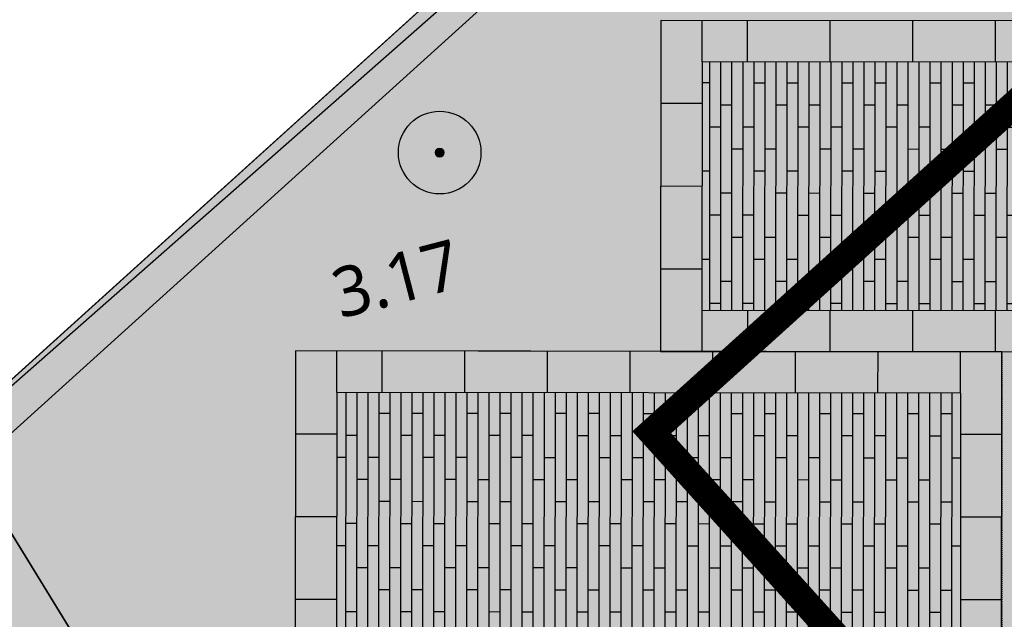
# Model space of a CAD drawing. Header units: millimetres. Extents: x 37875 to 299461, y 97699 to 271071.
# Tile 4 of 198: x 80651 to 87800, y 135063 to 139414. Entities that reach past the tile are written whole.
import ezdxf

# ---------------------------------------------------------------- set-up
doc = ezdxf.new("R2010")
doc.units = ezdxf.units.MM
doc.linetypes.add('HIDDEN2X', pattern=[10, 5, -5])
doc.linetypes.add('RI-OVERIG-SO', pattern=[17, 5, -2, 2, -2, 0, -2, 2, -2])
doc.layers.add('B-ME-OG-METING_BOOM-S', color=102, linetype='Continuous', lineweight=18)
for name, color, linetype in [('Boom - stam diameter', 96, 'Continuous'), ('Hoogte inmeting Binnen Perceel Elementen', 252, 'Continuous'), ('Terrein - Groen Gras', 10, 'Continuous'), ('Terrein - Parkeerplaatsen', 10, 'Continuous'), ('Terrein - parkeerplaatsen stippel', 10, 'HIDDEN2X'), ('Terrein - Struyk Verwo - Hydro Lineo XL 0 Tegels', 250, 'Continuous'), ('Terrein - Struyk Verwo - Hydro Lineo XL 50 Tegels', 251, 'Continuous')]:
    doc.layers.add(name, color=color, linetype=linetype)
for name, color, linetype, true_color in [('Boom - stamprojectie', 7, 'HIDDEN2X', 0x009900), ('Terrein - Groen Solid', 7, 'Continuous', 0x6c9a5b), ('Terrein - Struyk Verwo - Hydro Lineo XL  0 Solid Grijs', 7, 'Continuous', 0xb6b7b4)]:
    doc.layers.add(name, color=color, linetype=linetype, true_color=true_color)
doc.layers.add('Hulplijn 2', color=6, linetype='Continuous', plot=False)
doc.layers.add('N-ME-IE-TERREINAFSCHEIDING_KUNSTMATIG_HEKWERK_RASTER-G', color=30, linetype='IE-TERREINAFSCHEIDING_KUNSTMATIG-SO', lineweight=35, true_color=0xff7f00)
doc.layers.add('N-WE-RI-WATERBERGING_BUFFERBLOCK-G', color=150, linetype='RI-OVERIG-SO', lineweight=35, true_color=0x007fff)
doc.styles.add('20240327-SHE000-0150x1$0$Segoe UI', font='segoeui.ttf', dxfattribs={"height": 12})
doc.linetypes.add('IE-TERREINAFSCHEIDING_KUNSTMATIG-SO', pattern='A,4,[82,NLCS.SHX,S=0.75,R=90,X=0,Y=0],4,-2', length=10)

# ---------------------------------------------------------------- blocks, each defined once
blk = doc.blocks.new('detailpunt')
h = blk.add_hatch(color=256)
edge = h.paths.add_edge_path()
edge.add_arc((0, 0), 0.1623463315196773, 0, 360)
blk.add_circle((0, 0), 0.1623463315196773)
blk = doc.blocks.new('Parkeerplaats 4950x2400 (45° parkeren!)')
at = {"layer": 'Terrein - Struyk Verwo - Hydro Lineo XL  0 Solid Grijs'}
h = blk.add_hatch(color=256, dxfattribs=at)
h.dxf.hatch_style = 1
h.paths.add_polyline_path([(-1199.999999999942, -1.950557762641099e-14), (-1200.000000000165, 5129.999999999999), (1199.999999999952, 5130.000000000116), (1199.999999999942, -1.164153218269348e-10)])
at = {"layer": 'Terrein - Struyk Verwo - Hydro Lineo XL 50 Tegels'}
h = blk.add_hatch(dxfattribs=at)
h.set_pattern_fill('AVH-PLANKEN_02-SO', color=256, scale=40, pattern_type=2)
h.set_pattern_definition([(0, (-1.516582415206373e-10, 315.9999999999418), (0, 80), []), (90, (-1.516582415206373e-10, 315.9999999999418), (-160, 160), [80, -560]), (90, (319.9999999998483, 395.9999999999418), (-160, 160), [80, -560])])
h.paths.add_polyline_path([(-899.9999999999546, 299.9999999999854), (-900.0000000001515, 4830.000000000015), (899.9999999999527, 4830.000000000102), (899.9999999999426, 299.9999999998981)])
at = {"layer": 'Hulplijn 2'}
blk.add_lwpolyline([(1199.999999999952, 5130.000000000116), (1199.999999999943, -1.950557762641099e-14), (-1199.999999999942, -1.950557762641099e-14), (-1200.000000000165, 5129.999999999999)], close=True, dxfattribs=at)
at = {"layer": 'Terrein - Parkeerplaatsen'}
blk.add_lwpolyline([(-1199.999999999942, -1.950557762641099e-14), (-1200.000000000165, 5129.999999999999), (1199.999999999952, 5130.000000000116), (1199.999999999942, 0)], dxfattribs=at)
at = {"layer": 'Terrein - parkeerplaatsen stippel', "ltscale": 0.05}
blk.add_lwpolyline([(-1199.999999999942, 0), (1199.999999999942, -1.164153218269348e-10)], dxfattribs=at)
at = {"layer": 'Terrein - Struyk Verwo - Hydro Lineo XL 0 Tegels'}
for points in [[(-600.0000000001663, 5130.000000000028), (-600.0000000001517, 4830)], [(-1.663238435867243e-10, 5130.000000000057), (-1.516582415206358e-10, 4830.000000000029)], [(599.9999999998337, 5130.000000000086), (599.9999999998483, 4830.000000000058)], [(600.0000000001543, 5130.000000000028), (600.0000000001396, 4830)], [(-900.0000000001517, 4830), (-1200.000000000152, 4830)], [(-899.9999999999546, 299.9999999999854), (-900.0000000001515, 4830.000000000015), (899.9999999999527, 4830.000000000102), (899.9999999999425, 299.999999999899)], [(900.0000000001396, 4830), (1200.00000000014, 4830)], [(-900.0000000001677, 4499.999999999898), (-1200.000000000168, 4499.999999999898)], [(900.0000000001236, 4499.999999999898), (1200.000000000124, 4499.999999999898)], [(-900.0000000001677, 3899.999999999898), (-1200.000000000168, 3899.999999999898)], [(900.0000000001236, 3899.999999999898), (1200.000000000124, 3899.999999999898)], [(-900.0000000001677, 3299.999999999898), (-1200.000000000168, 3299.999999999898)], [(900.0000000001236, 3299.999999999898), (1200.000000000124, 3299.999999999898)], [(-900.0000000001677, 2699.999999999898), (-1200.000000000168, 2699.999999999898)], [(900.0000000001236, 2699.999999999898), (1200.000000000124, 2699.999999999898)], [(-900.0000000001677, 2099.999999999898), (-1200.000000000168, 2099.999999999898)], [(-900.0000000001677, 2099.999999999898), (-1200.000000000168, 2099.999999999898)], [(900.0000000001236, 2099.999999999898), (1200.000000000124, 2099.999999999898)], [(900.0000000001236, 2099.999999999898), (1200.000000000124, 2099.999999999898)], [(-900.0000000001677, 1499.999999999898), (-1200.000000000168, 1499.999999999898)], [(900.0000000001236, 1499.999999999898), (1200.000000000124, 1499.999999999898)], [(-900.0000000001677, 899.9999999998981), (-1200.000000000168, 899.9999999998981)], [(900.0000000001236, 899.9999999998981), (1200.000000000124, 899.9999999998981)], [(-900.0000000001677, 299.9999999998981), (-1200.000000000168, 299.9999999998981)], [(-899.9999999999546, 299.9999999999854), (899.9999999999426, 299.9999999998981)], [(-600.0000000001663, -2.728484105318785e-11), (-600.0000000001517, 300.0000000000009)], [(-1.663238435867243e-10, -5.638867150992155e-11), (-1.516582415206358e-10, 299.9999999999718)], [(599.9999999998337, -8.549250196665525e-11), (599.9999999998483, 299.9999999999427)], [(600.0000000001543, -2.728484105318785e-11), (600.0000000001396, 300.0000000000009)], [(900.0000000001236, 299.9999999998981), (1200.000000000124, 299.9999999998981)]]:
    blk.add_lwpolyline(points, dxfattribs=at)
blk = doc.blocks.new('Inmeting Inriching Binnen perceel')
at = {"style": '20240327-SHE000-0150x1$0$Segoe UI'}
blk.add_text('3.17', height=0.36, dxfattribs=at).set_placement((-88.85023866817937, -47.77566198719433, 3.168977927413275))

msp = doc.modelspace()

# ---------------------------------------------------------------- hatches: boundary and pattern name
at = {"layer": 'Boom - stam diameter'}
h = msp.add_hatch(color=256, dxfattribs=at)
h.dxf.hatch_style = 1
edge = h.paths.add_edge_path()
edge.add_arc((83700.44322868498, 138449.8595389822), 299.9999999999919, 0, 360)
at = {"layer": 'Terrein - Groen Gras'}
h = msp.add_hatch(dxfattribs=at)
h.set_pattern_fill('GRASS', color=256, scale=19.99999999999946, angle=44.55382537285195)
h.set_pattern_definition([(134.5538253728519, (-39679091.98138075, -435187456.3575751), (-507.984597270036, 3.955865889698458), [95.2499999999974, -623.1704895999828]), (89.55382537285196, (-39679091.98138075, -435187456.3575751), (-507.9845973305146, 3.955865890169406), [95.24999999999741, -412.7499999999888]), (179.5538253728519, (-39679091.98138075, -435187456.3575751), (-3.955865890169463, -507.9845973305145), [95.24999999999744, -412.7499999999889])])
edge = h.paths.add_edge_path()
edge.add_line((180648.3820131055, 218512.1338166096), (172867.4190995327, 218519.9035949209))
edge.add_line((172867.4190995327, 218519.9035949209), (172865.0225497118, 216119.9047914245))
edge.add_line((172865.0225497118, 216119.9047914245), (170214.0570780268, 216122.5519462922))
edge.add_line((170214.0570780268, 216122.5519462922), (170211.6605281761, 213722.5531427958))
edge.add_line((170211.6605281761, 213722.5531427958), (167560.6950564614, 213725.2002976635))
edge.add_line((167560.6950564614, 213725.2002976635), (167558.2985075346, 211325.2014942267))
edge.add_line((167558.2985075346, 211325.2014942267), (164907.333034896, 211327.8486490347))
edge.add_line((164907.333034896, 211327.8486490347), (164904.9364859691, 208927.849845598))
edge.add_line((164904.9364859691, 208927.849845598), (162253.9710133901, 208930.4970004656))
edge.add_line((162253.9710133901, 208930.4970004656), (162251.5744644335, 206530.4981969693))
edge.add_line((162251.5744644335, 206530.4981969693), (159600.6089917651, 206533.1453518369))
edge.add_line((159600.6089917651, 206533.1453518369), (159598.2124428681, 204133.146548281))
edge.add_line((159598.2124428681, 204133.146548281), (156947.2469702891, 204135.7937032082))
edge.add_line((156947.2469702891, 204135.7937032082), (156944.8504213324, 201735.7948996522))
edge.add_line((156944.8504213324, 201735.7948996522), (154293.8849487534, 201738.4420545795))
edge.add_line((154293.8849487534, 201738.4420545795), (154291.4883998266, 199338.4432510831))
edge.add_line((154291.4883998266, 199338.4432510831), (151640.5229271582, 199341.0904058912))
edge.add_line((151640.5229271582, 199341.0904058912), (151638.1263782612, 196941.0916023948))
edge.add_line((151638.1263782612, 196941.0916023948), (148987.1609056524, 196943.7387572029))
edge.add_line((148987.1609056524, 196943.7387572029), (148984.7643566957, 194543.7399537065))
edge.add_line((148984.7643566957, 194543.7399537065), (146333.7988840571, 194546.3871086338))
edge.add_line((146333.7988840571, 194546.3871086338), (146331.4023351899, 192146.3883051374))
edge.add_line((146331.4023351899, 192146.3883051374), (143680.4368625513, 192149.035460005))
edge.add_line((143680.4368625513, 192149.035460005), (143678.0403136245, 189749.0366565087))
edge.add_line((143678.0403136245, 189749.0366565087), (141027.0748409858, 189751.6838113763))
edge.add_line((141027.0748409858, 189751.6838113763), (141024.6782921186, 187351.68500788))
edge.add_line((141024.6782921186, 187351.68500788), (138373.7128194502, 187354.3321627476))
edge.add_line((138373.7128194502, 187354.3321627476), (138371.3162705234, 184954.3333593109))
edge.add_line((138371.3162705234, 184954.3333593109), (135720.3507979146, 184956.9805141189))
edge.add_line((135720.3507979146, 184956.9805141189), (135717.9542489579, 182556.9817106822))
edge.add_line((135717.9542489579, 182556.9817106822), (133066.9887763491, 182559.6288654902))
edge.add_line((133066.9887763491, 182559.6288654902), (133064.5922274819, 180159.6300619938))
edge.add_line((133064.5922274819, 180159.6300619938), (130413.6267547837, 180162.2772169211))
edge.add_line((130413.6267547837, 180162.2772169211), (130411.2302059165, 177762.2784134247))
edge.add_line((130411.2302059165, 177762.2784134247), (127760.2647332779, 177764.9255682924))
edge.add_line((127760.2647332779, 177764.9255682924), (127757.868184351, 175364.9267649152))
edge.add_line((127757.868184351, 175364.9267649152), (125106.902711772, 175367.5739197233))
edge.add_line((125106.902711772, 175367.5739197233), (125104.5061628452, 172967.5751162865))
edge.add_line((125104.5061628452, 172967.5751162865), (122453.5406902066, 172970.2222711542))
edge.add_line((122453.5406902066, 172970.2222711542), (122451.1441412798, 170570.2234677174))
edge.add_line((122451.1441412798, 170570.2234677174), (119800.1786686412, 170572.8706225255))
edge.add_line((119800.1786686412, 170572.8706225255), (119797.7821197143, 168172.8718190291))
edge.add_line((119797.7821197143, 168172.8718190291), (117146.8166470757, 168175.5189738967))
edge.add_line((117146.8166470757, 168175.5189738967), (117144.4200982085, 165775.5201704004))
edge.add_line((117144.4200982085, 165775.5201704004), (114493.4546255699, 165778.1673253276))
edge.add_line((114493.4546255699, 165778.1673253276), (114491.0580766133, 163378.1685218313))
edge.add_line((114491.0580766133, 163378.1685218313), (111840.0926040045, 163380.8156766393))
edge.add_line((111840.0926040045, 163380.8156766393), (111837.6960550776, 160980.8168732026))
edge.add_line((111837.6960550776, 160980.8168732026), (109186.730582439, 160983.4640280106))
edge.add_line((109186.730582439, 160983.4640280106), (109184.334033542, 158583.4652245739))
edge.add_line((109184.334033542, 158583.4652245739), (106533.3685609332, 158586.1123794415))
edge.add_line((106533.3685609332, 158586.1123794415), (106530.9720119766, 156186.1135760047))
edge.add_line((106530.9720119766, 156186.1135760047), (103880.0065393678, 156188.7607308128))
edge.add_line((103880.0065393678, 156188.7607308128), (103877.6099904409, 153788.7619273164))
edge.add_line((103877.6099904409, 153788.7619273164), (101226.6445178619, 153791.4090821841))
edge.add_line((101226.6445178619, 153791.4090821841), (101224.2479689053, 151391.4102786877))
edge.add_line((101224.2479689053, 151391.4102786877), (98573.28249626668, 151394.057433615))
edge.add_line((98573.28249626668, 151394.057433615), (98570.88594736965, 148994.0586301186))
edge.add_line((98570.88594736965, 148994.0586301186), (95919.92047473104, 148996.7057849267))
edge.add_line((95919.92047473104, 148996.7057849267), (95917.52392580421, 146596.7069814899))
edge.add_line((95917.52392580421, 146596.7069814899), (93266.55845322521, 146599.3541362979))
edge.add_line((93266.55845322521, 146599.3541362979), (93264.16190426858, 144199.3553328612))
edge.add_line((93264.16190426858, 144199.3553328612), (90613.19643165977, 144202.0024877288))
edge.add_line((90613.19643165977, 144202.0024877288), (90610.79988273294, 141802.0036842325))
edge.add_line((90610.79988273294, 141802.0036842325), (87959.83441009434, 141804.6508391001))
edge.add_line((87959.83441009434, 141804.6508391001), (87957.4378611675, 139404.6520355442))
edge.add_line((87957.4378611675, 139404.6520355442), (85306.4723885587, 139407.2991904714))
edge.add_line((85306.4723885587, 139407.2991904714), (85304.07583966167, 137007.3003869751))
edge.add_line((85304.07583966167, 137007.3003869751), (82653.11036702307, 137009.9475419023))
edge.add_line((82653.11036702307, 137009.9475419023), (82650.71381812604, 134609.9487384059))
edge.add_line((82650.71381812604, 134609.9487384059), (87332.09341516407, 134605.2740879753))
edge.add_line((87332.09341516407, 134605.2740879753), (85359.68707873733, 132834.8416022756))
edge.add_arc((81441.2781084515, 139326.7513992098), 7582.79774687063, 266.13678749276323, 301.11448373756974, ccw=False)
edge.add_line((80930.38938012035, 131761.1837154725), (78757.49216457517, 135144.984072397))
edge.add_line((78757.49216457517, 135144.984072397), (118689.7143149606, 171255.2339764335))
edge.add_line((118689.7143149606, 171255.2339764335), (156973.782726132, 205814.5540781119))
edge.add_line((156973.782726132, 205814.5540781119), (153511.0574197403, 209482.0918696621))
edge.add_line((153511.0574197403, 209482.0918696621), (153932.5055490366, 209881.6919413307))
edge.add_line((153932.5055490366, 209881.6919413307), (154005.5292211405, 209800.870763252))
edge.add_line((154005.5292211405, 209800.870763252), (153730.9916272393, 209552.8201443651))
edge.add_line((153730.9916272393, 209552.8201443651), (157115.0451342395, 205807.415630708))
edge.add_line((157115.0451342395, 205807.415630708), (104682.8190413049, 158433.772023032))
edge.add_line((104682.8190413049, 158433.772023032), (104930.8696601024, 158159.2344290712))
edge.add_line((104930.8696601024, 158159.2344290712), (140954.6624492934, 190707.5057534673))
edge.add_line((140954.6624492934, 190707.5057534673), (157637.633347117, 205780.9286556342))
edge.add_line((157637.633347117, 205780.9286556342), (153932.505548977, 209881.6919413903))
edge.add_line((153932.505548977, 209881.6919413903), (172359.7962665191, 226599.3438772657))
edge.add_line((172359.7962665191, 226599.3438772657), (175380.5902263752, 229824.2396961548))
edge.add_line((175380.5902263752, 229824.2396961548), (177135.7002977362, 231808.9890902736))
edge.add_line((177135.7002977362, 231808.9890902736), (177704.9595409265, 232421.7713981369))
edge.add_line((177704.9595409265, 232421.7713981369), (180633.4157383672, 235198.4151302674))
edge.add_line((180633.4157383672, 235198.4151302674), (182016.3972968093, 236509.7023127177))
edge.add_line((182016.3972968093, 236509.7023127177), (184073.5918112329, 234350.7135566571))
edge.add_arc((177711.7653395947, 228661.7032455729), 8534.499069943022, -31.61321906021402, 41.80440894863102, ccw=False)
edge.add_arc((161043.4009907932, 237963.7274921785), 27617.38179850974, 315.22501723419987, 330.07910017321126, ccw=False)
at = {"layer": 'Terrein - Groen Solid'}
h = msp.add_hatch(color=256, dxfattribs=at)
h.dxf.hatch_style = 1
edge = h.paths.add_edge_path()
edge.add_line((180648.3820131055, 218512.1338166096), (172867.4190995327, 218519.9035949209))
edge.add_line((172867.4190995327, 218519.9035949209), (172865.0225497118, 216119.9047914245))
edge.add_line((172865.0225497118, 216119.9047914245), (170214.0570780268, 216122.5519462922))
edge.add_line((170214.0570780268, 216122.5519462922), (170211.6605281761, 213722.5531427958))
edge.add_line((170211.6605281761, 213722.5531427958), (167560.6950564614, 213725.2002976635))
edge.add_line((167560.6950564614, 213725.2002976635), (167558.2985075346, 211325.2014942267))
edge.add_line((167558.2985075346, 211325.2014942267), (164907.333034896, 211327.8486490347))
edge.add_line((164907.333034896, 211327.8486490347), (164904.9364859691, 208927.849845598))
edge.add_line((164904.9364859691, 208927.849845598), (162253.9710133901, 208930.4970004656))
edge.add_line((162253.9710133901, 208930.4970004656), (162251.5744644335, 206530.4981969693))
edge.add_line((162251.5744644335, 206530.4981969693), (159600.6089917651, 206533.1453518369))
edge.add_line((159600.6089917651, 206533.1453518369), (159598.2124428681, 204133.146548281))
edge.add_line((159598.2124428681, 204133.146548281), (156947.2469702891, 204135.7937032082))
edge.add_line((156947.2469702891, 204135.7937032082), (156944.8504213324, 201735.7948996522))
edge.add_line((156944.8504213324, 201735.7948996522), (154293.8849487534, 201738.4420545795))
edge.add_line((154293.8849487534, 201738.4420545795), (154291.4883998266, 199338.4432510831))
edge.add_line((154291.4883998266, 199338.4432510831), (151640.5229271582, 199341.0904058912))
edge.add_line((151640.5229271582, 199341.0904058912), (151638.1263782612, 196941.0916023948))
edge.add_line((151638.1263782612, 196941.0916023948), (148987.1609056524, 196943.7387572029))
edge.add_line((148987.1609056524, 196943.7387572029), (148984.7643566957, 194543.7399537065))
edge.add_line((148984.7643566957, 194543.7399537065), (146333.7988840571, 194546.3871086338))
edge.add_line((146333.7988840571, 194546.3871086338), (146331.4023351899, 192146.3883051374))
edge.add_line((146331.4023351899, 192146.3883051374), (143680.4368625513, 192149.035460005))
edge.add_line((143680.4368625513, 192149.035460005), (143678.0403136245, 189749.0366565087))
edge.add_line((143678.0403136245, 189749.0366565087), (141027.0748409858, 189751.6838113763))
edge.add_line((141027.0748409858, 189751.6838113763), (141024.6782921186, 187351.68500788))
edge.add_line((141024.6782921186, 187351.68500788), (138373.7128194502, 187354.3321627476))
edge.add_line((138373.7128194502, 187354.3321627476), (138371.3162705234, 184954.3333593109))
edge.add_line((138371.3162705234, 184954.3333593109), (135720.3507979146, 184956.9805141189))
edge.add_line((135720.3507979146, 184956.9805141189), (135717.9542489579, 182556.9817106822))
edge.add_line((135717.9542489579, 182556.9817106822), (133066.9887763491, 182559.6288654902))
edge.add_line((133066.9887763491, 182559.6288654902), (133064.5922274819, 180159.6300619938))
edge.add_line((133064.5922274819, 180159.6300619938), (130413.6267547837, 180162.2772169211))
edge.add_line((130413.6267547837, 180162.2772169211), (130411.2302059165, 177762.2784134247))
edge.add_line((130411.2302059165, 177762.2784134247), (127760.2647332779, 177764.9255682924))
edge.add_line((127760.2647332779, 177764.9255682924), (127757.868184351, 175364.9267649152))
edge.add_line((127757.868184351, 175364.9267649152), (125106.902711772, 175367.5739197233))
edge.add_line((125106.902711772, 175367.5739197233), (125104.5061628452, 172967.5751162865))
edge.add_line((125104.5061628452, 172967.5751162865), (122453.5406902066, 172970.2222711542))
edge.add_line((122453.5406902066, 172970.2222711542), (122451.1441412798, 170570.2234677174))
edge.add_line((122451.1441412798, 170570.2234677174), (119800.1786686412, 170572.8706225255))
edge.add_line((119800.1786686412, 170572.8706225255), (119797.7821197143, 168172.8718190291))
edge.add_line((119797.7821197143, 168172.8718190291), (117146.8166470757, 168175.5189738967))
edge.add_line((117146.8166470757, 168175.5189738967), (117144.4200982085, 165775.5201704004))
edge.add_line((117144.4200982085, 165775.5201704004), (114493.4546255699, 165778.1673253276))
edge.add_line((114493.4546255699, 165778.1673253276), (114491.0580766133, 163378.1685218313))
edge.add_line((114491.0580766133, 163378.1685218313), (111840.0926040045, 163380.8156766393))
edge.add_line((111840.0926040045, 163380.8156766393), (111837.6960550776, 160980.8168732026))
edge.add_line((111837.6960550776, 160980.8168732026), (109186.730582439, 160983.4640280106))
edge.add_line((109186.730582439, 160983.4640280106), (109184.334033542, 158583.4652245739))
edge.add_line((109184.334033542, 158583.4652245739), (106533.3685609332, 158586.1123794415))
edge.add_line((106533.3685609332, 158586.1123794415), (106530.9720119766, 156186.1135760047))
edge.add_line((106530.9720119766, 156186.1135760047), (103880.0065393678, 156188.7607308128))
edge.add_line((103880.0065393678, 156188.7607308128), (103877.6099904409, 153788.7619273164))
edge.add_line((103877.6099904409, 153788.7619273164), (101226.6445178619, 153791.4090821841))
edge.add_line((101226.6445178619, 153791.4090821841), (101224.2479689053, 151391.4102786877))
edge.add_line((101224.2479689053, 151391.4102786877), (98573.28249626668, 151394.057433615))
edge.add_line((98573.28249626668, 151394.057433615), (98570.88594736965, 148994.0586301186))
edge.add_line((98570.88594736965, 148994.0586301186), (95919.92047473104, 148996.7057849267))
edge.add_line((95919.92047473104, 148996.7057849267), (95917.52392580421, 146596.7069814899))
edge.add_line((95917.52392580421, 146596.7069814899), (93266.55845322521, 146599.3541362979))
edge.add_line((93266.55845322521, 146599.3541362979), (93264.16190426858, 144199.3553328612))
edge.add_line((93264.16190426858, 144199.3553328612), (90613.19643165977, 144202.0024877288))
edge.add_line((90613.19643165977, 144202.0024877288), (90610.79988273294, 141802.0036842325))
edge.add_line((90610.79988273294, 141802.0036842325), (87959.83441009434, 141804.6508391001))
edge.add_line((87959.83441009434, 141804.6508391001), (87957.4378611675, 139404.6520355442))
edge.add_line((87957.4378611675, 139404.6520355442), (85306.4723885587, 139407.2991904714))
edge.add_line((85306.4723885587, 139407.2991904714), (85304.07583966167, 137007.3003869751))
edge.add_line((85304.07583966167, 137007.3003869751), (82653.11036702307, 137009.9475419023))
edge.add_line((82653.11036702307, 137009.9475419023), (82650.71381812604, 134609.9487384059))
edge.add_line((82650.71381812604, 134609.9487384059), (87332.09341516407, 134605.2740879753))
edge.add_line((87332.09341516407, 134605.2740879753), (85359.68707873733, 132834.8416022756))
edge.add_arc((81441.2781084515, 139326.7513992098), 7582.79774687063, 266.13678749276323, 301.11448373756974, ccw=False)
edge.add_line((80930.38938012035, 131761.1837154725), (78757.49216457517, 135144.984072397))
edge.add_line((78757.49216457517, 135144.984072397), (118689.7143149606, 171255.2339764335))
edge.add_line((118689.7143149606, 171255.2339764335), (156973.782726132, 205814.5540781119))
edge.add_line((156973.782726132, 205814.5540781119), (153511.0574197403, 209482.0918696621))
edge.add_line((153511.0574197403, 209482.0918696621), (153932.5055490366, 209881.6919413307))
edge.add_line((153932.5055490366, 209881.6919413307), (154005.5292211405, 209800.870763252))
edge.add_line((154005.5292211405, 209800.870763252), (153730.9916272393, 209552.8201443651))
edge.add_line((153730.9916272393, 209552.8201443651), (157115.0451342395, 205807.415630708))
edge.add_line((157115.0451342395, 205807.415630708), (104682.8190413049, 158433.772023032))
edge.add_line((104682.8190413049, 158433.772023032), (104930.8696601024, 158159.2344290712))
edge.add_line((104930.8696601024, 158159.2344290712), (140954.6624492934, 190707.5057534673))
edge.add_line((140954.6624492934, 190707.5057534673), (157637.633347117, 205780.9286556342))
edge.add_line((157637.633347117, 205780.9286556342), (153932.505548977, 209881.6919413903))
edge.add_line((153932.505548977, 209881.6919413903), (172359.7962665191, 226599.3438772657))
edge.add_line((172359.7962665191, 226599.3438772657), (175380.5902263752, 229824.2396961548))
edge.add_line((175380.5902263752, 229824.2396961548), (177135.7002977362, 231808.9890902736))
edge.add_line((177135.7002977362, 231808.9890902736), (177704.9595409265, 232421.7713981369))
edge.add_line((177704.9595409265, 232421.7713981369), (180633.4157383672, 235198.4151302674))
edge.add_line((180633.4157383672, 235198.4151302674), (182016.3972968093, 236509.7023127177))
edge.add_line((182016.3972968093, 236509.7023127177), (184073.5918112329, 234350.7135566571))
edge.add_arc((177711.7653395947, 228661.7032455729), 8534.499069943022, -31.61321906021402, 41.80440894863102, ccw=False)
edge.add_arc((161043.4009907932, 237963.7274921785), 27617.38179850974, 315.22501723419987, 330.07910017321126, ccw=False)
at = {"layer": 'Terrein - Struyk Verwo - Hydro Lineo XL  0 Solid Grijs'}
h = msp.add_hatch(color=256, dxfattribs=at)
h.dxf.hatch_style = 1
edge = h.paths.add_edge_path()
edge.add_line((86667.08133857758, 133605.2315811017), (85553.45141666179, 132605.6370480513))
edge.add_arc((81444.42927917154, 139289.8482107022), 7846.192821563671, 243.3934766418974, 301.58052010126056, ccw=False)
edge.add_line((77930.42639436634, 132274.5416944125), (80589.90902188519, 129555.3623258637))
edge.add_line((80589.90902187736, 129555.3623257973), (82707.80905655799, 127281.1426959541))
edge.add_arc((76828.5005625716, 122246.2177695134), 7740.590247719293, 29.620857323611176, 40.57610376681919, ccw=False)
edge.add_line((83557.5122594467, 126072.0691735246), (86684.82578860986, 128897.670816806))
edge.add_line((86684.8257886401, 128897.6708168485), (87194.49644631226, 128897.1618787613))
edge.add_line((87194.49644633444, 128897.1618787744), (87704.1671040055, 128896.6529408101))
edge.add_line((87704.16710396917, 128896.6529408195), (88304.16680482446, 128896.0538035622))
edge.add_line((88304.16680481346, 128896.0538035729), (100304.160822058, 128884.0710590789))
edge.add_line((100304.1608220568, 128884.071059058), (100316.4730919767, 141214.0649118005))
edge.add_line((100316.4730919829, 141214.0649117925), (102716.471895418, 141211.6683628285))
edge.add_line((102716.4718954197, 141211.6683628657), (102718.6415632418, 143384.4594897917))
edge.add_line((102718.6415632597, 143384.4594897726), (105118.6403666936, 143382.0629409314))
edge.add_line((105118.6403666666, 143382.0629409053), (105120.810034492, 145554.8540674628))
edge.add_line((105120.8100345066, 145554.8540674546), (107520.8088379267, 145552.4575185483))
edge.add_line((107520.8088379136, 145552.4575185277), (107522.9785057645, 147725.2486454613))
edge.add_line((107522.9785057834, 147725.2486454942), (109922.9773092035, 147722.8520965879))
edge.add_line((109922.9773091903, 147722.8520965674), (109925.1469770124, 149895.6432234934))
edge.add_line((109925.1469770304, 149895.6432234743), (112325.1457804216, 149893.2466745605))
edge.add_line((112325.1457804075, 149893.246674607), (112327.3154482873, 152066.0378015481))
edge.add_line((112327.3154483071, 152066.0378015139), (114727.3142517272, 152063.6412526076))
edge.add_line((114727.3142517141, 152063.6412525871), (114729.4839195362, 154236.4323795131))
edge.add_line((114729.4839195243, 154236.4323795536), (117129.4827229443, 154234.0358306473))
edge.add_line((117129.482722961, 154234.0358306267), (117131.6523907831, 156406.8269575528))
edge.add_line((117131.652390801, 156406.8269575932), (119531.6511942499, 156404.4304086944))
edge.add_line((119531.6511942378, 156404.4304086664), (119533.8208620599, 158577.2215355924))
edge.add_line((119533.8208620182, 158577.2215355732), (121933.8196654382, 158574.824986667))
edge.add_line((121933.8196654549, 158574.8249867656), (121935.9893333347, 160747.6161137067))
edge.add_line((121935.9893333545, 160747.6161136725), (124335.9881367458, 160745.2195647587))
edge.add_line((124335.9881367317, 160745.2195647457), (124338.1578045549, 162918.0106915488))
edge.add_line((124338.1578045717, 162918.0106915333), (126738.1566079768, 162915.6141426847))
edge.add_line((126738.1566079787, 162915.6141426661), (126740.3262758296, 165088.4052695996))
edge.add_line((126740.3262758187, 165088.405269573), (128840.325228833, 165086.3082892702))
edge.add_line((128840.3252288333, 165086.3082893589), (128842.22368819, 166987.5005254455))
edge.add_line((128842.2236882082, 166987.5005254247), (131402.3725807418, 166984.9440566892))
edge.add_line((131402.37258073, 166984.9440566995), (131404.427388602, 169042.7098743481))
edge.add_line((131404.4273885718, 169042.7098743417), (144004.463143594, 169030.1279505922))
edge.add_line((144004.4631436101, 169030.1279505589), (144011.6946662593, 176229.9630641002))
edge.add_line((144011.6946662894, 176229.9630640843), (144743.5703354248, 176229.2322404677))
edge.add_line((144743.5703354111, 176229.2322405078), (144748.6929587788, 181359.2296829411))
edge.add_line((144748.6929587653, 181359.2296829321), (147148.6917620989, 181356.8331340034))
edge.add_line((147148.6917621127, 181356.8331340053), (147146.1356067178, 183525.3544100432))
edge.add_line((147146.1356067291, 183525.3544100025), (149250.856114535, 183523.2527149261))
edge.add_line((149250.8561144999, 183523.2527150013), (149252.7588422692, 185428.7195165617))
edge.add_line((149252.7588422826, 185428.7195165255), (150742.1267036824, 186774.3853054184))
edge.add_line((150742.1267036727, 186774.3853053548), (152231.4945650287, 188120.0510942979))
edge.add_line((152231.494565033, 188120.051094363), (156810.2413640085, 192257.0162344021))
edge.add_line((156810.2413640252, 192257.0162344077), (163444.5160833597, 192250.3914444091))
edge.add_line((163444.5160833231, 192250.3914443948), (163441.5203737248, 189250.3929401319))
edge.add_line((163441.520373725, 189250.3929401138), (170341.516933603, 189243.5028081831))
edge.add_line((170341.5169336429, 189243.502808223), (170348.4391517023, 195473.9171884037))
edge.add_line((170348.4391516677, 195473.9171883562), (170355.5315828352, 199518.5186944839))
edge.add_line((170355.5315828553, 199518.5186945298), (170350.7942035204, 202007.1107801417))
edge.add_line((170350.7942035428, 202007.1107800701), (170349.695555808, 203444.3957816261))
edge.add_line((170349.6955557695, 203444.395781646), (170348.1431030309, 204488.7258807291))
edge.add_line((170348.1431030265, 204488.7258807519), (176318.2164821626, 209882.758946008))
edge.add_line((176318.2164821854, 209882.7589460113), (179818.2147444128, 209879.2639853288))
edge.add_line((179818.214744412, 209879.2639853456), (179820.5240697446, 213047.289544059))
edge.add_line((179820.5240697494, 213047.2895440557), (183321.3764702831, 213043.7937239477))
edge.add_line((183321.3764702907, 213043.7937239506), (183323.5461382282, 215216.5848509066))
edge.add_line((183323.5461381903, 215216.5848508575), (185723.5449416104, 215214.1883019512))
edge.add_line((185723.5449416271, 215214.1883019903), (185725.714609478, 217386.9794289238))
edge.add_line((185725.7146094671, 217386.9794288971), (188125.7134128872, 217384.5828799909))
edge.add_line((188125.7134129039, 217384.5828799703), (188127.4155854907, 219089.2058046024))
edge.add_line((188127.4155854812, 219089.2058046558), (190527.4143889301, 219086.809255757))
edge.add_line((190527.414388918, 219086.809255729), (190529.6392722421, 221314.8953638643))
edge.add_line((190529.6392722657, 221314.8953638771), (192629.6382252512, 221312.7983835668))
edge.add_line((192629.6382252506, 221312.7983835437), (192632.7343676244, 224413.397754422))
edge.add_arc((185176.2764753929, 229285.2663065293), 8906.956129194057, 326.8403740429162, 364.3411159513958)
edge.add_arc((185113.2463353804, 229290.6587827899), 8969.40300132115, 364.2762912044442, 398.9877143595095)
edge.add_line((192084.9918430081, 234933.7922011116), (188484.377384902, 238908.3049918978))
edge.add_line((188484.3773848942, 238908.3049919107), (186712.6955498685, 240962.5423860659))
edge.add_line((186712.6955498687, 240962.5423860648), (182234.0977548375, 236716.1170827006))
edge.add_line((182234.0977547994, 236716.1170827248), (184294.0275854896, 234554.2576613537))
edge.add_arc((177711.7653394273, 228661.70324559), 8834.499070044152, -31.58431276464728, 41.83545197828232, ccw=False)
edge.add_arc((161043.4012263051, 237963.7273376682), 27917.38151726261, 314.9676340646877, 330.0700607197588, ccw=False)
edge.add_line((180772.8165684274, 218212.0094114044), (177997.1169734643, 218214.7811249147))
edge.add_line((177997.1169734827, 218214.7811249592), (177995.0199930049, 216114.7821681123))
edge.add_line((177995.0199929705, 216114.7821681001), (175344.0545203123, 216117.4293229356))
edge.add_line((175344.0545203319, 216117.4293229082), (175341.6579714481, 213717.4305194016))
edge.add_line((175341.6579714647, 213717.4305194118), (172690.6924988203, 213720.0776743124))
edge.add_line((172690.6924988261, 213720.0776743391), (172688.2959499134, 211320.078870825))
edge.add_line((172688.2959498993, 211320.0788708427), (170037.3304772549, 211322.7260257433))
edge.add_line((170037.3304772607, 211322.7260257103), (170034.9339283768, 208922.7272222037))
edge.add_line((170034.9339283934, 208922.727222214), (167383.9684557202, 208925.3743771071))
edge.add_line((167383.9684556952, 208925.3743770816), (167381.5719068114, 206525.375573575))
edge.add_line((167381.571906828, 206525.3755735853), (164730.6064341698, 206528.0227284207))
edge.add_line((164730.6064341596, 206528.0227284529), (164728.2098852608, 204128.023925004))
edge.add_line((164728.2098852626, 204128.0239250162), (162077.2444126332, 204130.6710798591))
edge.add_line((162077.244412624, 204130.6710798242), (162074.8478637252, 201730.6722763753))
edge.add_line((162074.8478637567, 201730.6722763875), (159423.8823910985, 201733.3194312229))
edge.add_line((159423.8823910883, 201733.3194311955), (159421.4858422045, 199333.3206276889))
edge.add_line((159421.4858421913, 199333.3206276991), (156770.5203695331, 199335.9677825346))
edge.add_line((156770.5203695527, 199335.9677825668), (156768.1238206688, 196935.9689790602))
edge.add_line((156768.1238206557, 196935.9689790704), (154117.1583479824, 196938.6161339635))
edge.add_line((154117.1583479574, 196938.6161339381), (154114.7617990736, 194538.6173304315))
edge.add_line((154114.7617990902, 194538.6173304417), (151463.796326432, 194541.2644852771))
edge.add_line((151463.7963264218, 194541.2644852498), (151461.399777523, 192141.2656818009))
edge.add_line((151461.3997775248, 192141.265681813), (148810.4343048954, 192143.9128366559))
edge.add_line((148810.434304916, 192143.9128366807), (148808.0377560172, 189743.9140332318))
edge.add_line((148808.037756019, 189743.9140332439), (146157.0722833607, 189746.5611880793))
edge.add_line((146157.0722833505, 189746.5611880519), (146154.6757344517, 187346.5623846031))
edge.add_line((146154.6757344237, 187346.5623845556), (143503.7102617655, 187349.209539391))
edge.add_line((143503.7102617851, 187349.2095393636), (143501.3137129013, 184949.210735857))
edge.add_line((143501.3137128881, 184949.2107358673), (140850.3482402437, 184951.8578907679))
edge.add_line((140850.3482402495, 184951.8578908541), (140847.9516913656, 182551.8590873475))
edge.add_line((140847.9516913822, 182551.8590872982), (138196.986218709, 182554.5062421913))
edge.add_line((138196.9862187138, 182554.5062422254), (138194.58966983, 180154.5074387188))
edge.add_line((138194.5896698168, 180154.5074386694), (135543.6241971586, 180157.1545935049))
edge.add_line((135543.6241971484, 180157.1545934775), (135541.2276482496, 177757.1557900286))
edge.add_line((135541.2276482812, 177757.1557900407), (132890.2621756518, 177759.8029448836))
edge.add_line((132890.2621756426, 177759.802944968), (132887.8656267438, 175359.8041415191))
edge.add_line((132887.8656267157, 175359.8041414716), (130236.9001540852, 175362.4512964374))
edge.add_line((130236.9001541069, 175362.4512964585), (130234.5036052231, 172962.4524929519))
edge.add_line((130234.5036052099, 172962.4524929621), (127583.5381325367, 172965.0996478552))
edge.add_line((127583.5381325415, 172965.0996478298), (127581.1415836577, 170565.1008443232))
edge.add_line((127581.1415836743, 170565.1008443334), (124930.1761110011, 170567.7479992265))
edge.add_line((124930.1761109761, 170567.7479992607), (124927.7795620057, 168167.7491957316))
edge.add_line((124927.7795620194, 168167.7491957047), (122276.8140894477, 168170.3963505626))
edge.add_line((122276.8140894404, 168170.3963505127), (122274.4175405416, 165770.3975470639))
edge.add_line((122274.4175405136, 165770.397547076), (119623.4520678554, 165773.0447019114))
edge.add_line((119623.452067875, 165773.044701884), (119621.0555189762, 163373.0458984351))
edge.add_line((119621.0555190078, 163373.0458984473), (116970.0900463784, 163375.6930532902))
edge.add_line((116970.0900463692, 163375.6930533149), (116967.6934974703, 160975.694249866))
edge.add_line((116967.6934974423, 160975.6942498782), (114316.7280247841, 160978.3414047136))
edge.add_line((114316.7280248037, 160978.3414046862), (114314.3314759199, 158578.3426011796))
edge.add_line((114314.3314759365, 158578.3426011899), (111663.3660032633, 158580.989756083))
edge.add_line((111663.3660032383, 158580.9897560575), (111660.9694543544, 156180.9909525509))
edge.add_line((111660.9694543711, 156180.9909525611), (109010.0039817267, 156183.6381074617))
edge.add_line((109010.0039817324, 156183.6381074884), (109007.6074328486, 153783.6393039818))
edge.add_line((109007.6074328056, 153783.639303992), (106356.6419601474, 153786.2864588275))
edge.add_line((106356.641960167, 153786.2864588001), (106354.2454112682, 151386.2876553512))
edge.add_line((106354.2454112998, 151386.2876553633), (103703.2799386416, 151388.9348101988))
edge.add_line((103703.2799386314, 151388.9348101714), (103700.8833897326, 148988.9360067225))
edge.add_line((103700.8833897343, 148988.9360067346), (101049.917917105, 148991.5831615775))
edge.add_line((101049.9179170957, 148991.5831616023), (101047.5213682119, 146591.5843580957))
edge.add_line((101047.5213682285, 146591.5843581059), (98396.5558955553, 146594.231512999))
edge.add_line((98396.5558955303, 146594.2315129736), (98394.15934664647, 144194.2327094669))
edge.add_line((98394.15934666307, 144194.2327094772), (95743.19387398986, 144196.8798643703))
edge.add_line((95743.19387396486, 144196.8798643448), (95740.79732508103, 141796.8810608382))
edge.add_line((95740.79732509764, 141796.8810608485), (93089.83185246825, 141799.5282156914))
edge.add_line((93089.83185245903, 141799.5282157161), (93087.43530356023, 139399.5294122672))
edge.add_line((93087.4353035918, 139399.5294122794), (90436.46983093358, 139402.1765671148))
edge.add_line((90436.46983089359, 139402.1765670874), (90434.07328199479, 137002.1777636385))
edge.add_line((90434.07328202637, 137002.1777636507), (87783.10780939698, 137004.8249184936))
edge.add_line((87783.10780938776, 137004.8249184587), (87780.71126049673, 134604.8261141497))
edge.add_line((87780.71126052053, 134604.8261141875), (86667.08133860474, 133605.2315811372))
at = {"layer": 'Terrein - Struyk Verwo - Hydro Lineo XL 50 Tegels'}
h = msp.add_hatch(dxfattribs=at)
h.set_pattern_fill('AVH-PLANKEN_02-SO', color=256, scale=40, angle=359.9427865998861, pattern_type=2)
h.set_pattern_definition([(359.9427865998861, (-39679091.96540376, -435187440.3575831), (0.07988496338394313, 79.99996011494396), []), (89.94278659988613, (-39679091.96540376, -435187440.3575831), (-159.84015030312, 160.1596901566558), [79.99999999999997, -559.9999999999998]), (89.94278659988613, (-39678771.88567834, -435187360.6771628), (-159.84015030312, 160.1596901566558), [79.99999999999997, -559.9999999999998])])
edge = h.paths.add_edge_path()
edge.add_line((86667.08133857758, 133605.2315811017), (85553.45141666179, 132605.6370480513))
edge.add_arc((81444.42927917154, 139289.8482107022), 7846.192821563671, 243.3934766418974, 301.58052010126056, ccw=False)
edge.add_line((77930.42639436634, 132274.5416944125), (80589.90902188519, 129555.3623258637))
edge.add_line((80589.90902187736, 129555.3623257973), (82707.80905655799, 127281.1426959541))
edge.add_arc((76828.5005625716, 122246.2177695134), 7740.590247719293, 29.620857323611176, 40.57610376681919, ccw=False)
edge.add_line((83557.5122594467, 126072.0691735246), (86684.82578860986, 128897.670816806))
edge.add_line((86684.8257886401, 128897.6708168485), (87194.49644631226, 128897.1618787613))
edge.add_line((87194.49644633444, 128897.1618787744), (87704.1671040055, 128896.6529408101))
edge.add_line((87704.16710396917, 128896.6529408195), (88304.16680482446, 128896.0538035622))
edge.add_line((88304.16680481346, 128896.0538035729), (100304.160822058, 128884.0710590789))
edge.add_line((100304.1608220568, 128884.071059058), (100316.4730919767, 141214.0649118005))
edge.add_line((100316.4730919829, 141214.0649117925), (102716.471895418, 141211.6683628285))
edge.add_line((102716.4718954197, 141211.6683628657), (102718.6415632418, 143384.4594897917))
edge.add_line((102718.6415632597, 143384.4594897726), (105118.6403666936, 143382.0629409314))
edge.add_line((105118.6403666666, 143382.0629409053), (105120.810034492, 145554.8540674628))
edge.add_line((105120.8100345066, 145554.8540674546), (107520.8088379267, 145552.4575185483))
edge.add_line((107520.8088379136, 145552.4575185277), (107522.9785057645, 147725.2486454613))
edge.add_line((107522.9785057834, 147725.2486454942), (109922.9773092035, 147722.8520965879))
edge.add_line((109922.9773091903, 147722.8520965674), (109925.1469770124, 149895.6432234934))
edge.add_line((109925.1469770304, 149895.6432234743), (112325.1457804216, 149893.2466745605))
edge.add_line((112325.1457804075, 149893.246674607), (112327.3154482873, 152066.0378015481))
edge.add_line((112327.3154483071, 152066.0378015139), (114727.3142517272, 152063.6412526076))
edge.add_line((114727.3142517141, 152063.6412525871), (114729.4839195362, 154236.4323795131))
edge.add_line((114729.4839195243, 154236.4323795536), (117129.4827229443, 154234.0358306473))
edge.add_line((117129.482722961, 154234.0358306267), (117131.6523907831, 156406.8269575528))
edge.add_line((117131.652390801, 156406.8269575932), (119531.6511942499, 156404.4304086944))
edge.add_line((119531.6511942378, 156404.4304086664), (119533.8208620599, 158577.2215355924))
edge.add_line((119533.8208620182, 158577.2215355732), (121933.8196654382, 158574.824986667))
edge.add_line((121933.8196654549, 158574.8249867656), (121935.9893333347, 160747.6161137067))
edge.add_line((121935.9893333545, 160747.6161136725), (124335.9881367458, 160745.2195647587))
edge.add_line((124335.9881367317, 160745.2195647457), (124338.1578045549, 162918.0106915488))
edge.add_line((124338.1578045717, 162918.0106915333), (126738.1566079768, 162915.6141426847))
edge.add_line((126738.1566079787, 162915.6141426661), (126740.3262758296, 165088.4052695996))
edge.add_line((126740.3262758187, 165088.405269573), (128840.325228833, 165086.3082892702))
edge.add_line((128840.3252288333, 165086.3082893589), (128842.22368819, 166987.5005254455))
edge.add_line((128842.2236882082, 166987.5005254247), (131402.3725807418, 166984.9440566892))
edge.add_line((131402.37258073, 166984.9440566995), (131404.427388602, 169042.7098743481))
edge.add_line((131404.4273885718, 169042.7098743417), (144004.463143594, 169030.1279505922))
edge.add_line((144004.4631436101, 169030.1279505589), (144011.6946662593, 176229.9630641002))
edge.add_line((144011.6946662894, 176229.9630640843), (144743.5703354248, 176229.2322404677))
edge.add_line((144743.5703354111, 176229.2322405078), (144748.6929587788, 181359.2296829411))
edge.add_line((144748.6929587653, 181359.2296829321), (147148.6917620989, 181356.8331340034))
edge.add_line((147148.6917621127, 181356.8331340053), (147146.1356067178, 183525.3544100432))
edge.add_line((147146.1356067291, 183525.3544100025), (149250.856114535, 183523.2527149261))
edge.add_line((149250.8561144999, 183523.2527150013), (149252.7588422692, 185428.7195165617))
edge.add_line((149252.7588422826, 185428.7195165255), (150742.1267036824, 186774.3853054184))
edge.add_line((150742.1267036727, 186774.3853053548), (152231.4945650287, 188120.0510942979))
edge.add_line((152231.494565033, 188120.051094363), (156810.2413640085, 192257.0162344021))
edge.add_line((156810.2413640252, 192257.0162344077), (163444.5160833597, 192250.3914444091))
edge.add_line((163444.5160833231, 192250.3914443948), (163441.5203737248, 189250.3929401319))
edge.add_line((163441.520373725, 189250.3929401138), (170341.516933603, 189243.5028081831))
edge.add_line((170341.5169336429, 189243.502808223), (170348.4391517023, 195473.9171884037))
edge.add_line((170348.4391516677, 195473.9171883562), (170355.5315828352, 199518.5186944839))
edge.add_line((170355.5315828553, 199518.5186945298), (170350.7942035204, 202007.1107801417))
edge.add_line((170350.7942035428, 202007.1107800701), (170349.695555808, 203444.3957816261))
edge.add_line((170349.6955557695, 203444.395781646), (170348.1431030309, 204488.7258807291))
edge.add_line((170348.1431030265, 204488.7258807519), (176318.2164821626, 209882.758946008))
edge.add_line((176318.2164821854, 209882.7589460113), (179818.2147444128, 209879.2639853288))
edge.add_line((179818.214744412, 209879.2639853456), (179820.5240697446, 213047.289544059))
edge.add_line((179820.5240697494, 213047.2895440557), (183321.3764702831, 213043.7937239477))
edge.add_line((183321.3764702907, 213043.7937239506), (183323.5461382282, 215216.5848509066))
edge.add_line((183323.5461381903, 215216.5848508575), (185723.5449416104, 215214.1883019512))
edge.add_line((185723.5449416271, 215214.1883019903), (185725.714609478, 217386.9794289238))
edge.add_line((185725.7146094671, 217386.9794288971), (188125.7134128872, 217384.5828799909))
edge.add_line((188125.7134129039, 217384.5828799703), (188127.4155854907, 219089.2058046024))
edge.add_line((188127.4155854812, 219089.2058046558), (190527.4143889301, 219086.809255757))
edge.add_line((190527.414388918, 219086.809255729), (190529.6392722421, 221314.8953638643))
edge.add_line((190529.6392722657, 221314.8953638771), (192629.6382252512, 221312.7983835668))
edge.add_line((192629.6382252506, 221312.7983835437), (192632.7343676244, 224413.397754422))
edge.add_arc((185176.2764753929, 229285.2663065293), 8906.956129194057, 326.8403740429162, 364.3411159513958)
edge.add_arc((185113.2463353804, 229290.6587827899), 8969.40300132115, 364.2762912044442, 398.9877143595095)
edge.add_line((192084.9918430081, 234933.7922011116), (188484.377384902, 238908.3049918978))
edge.add_line((188484.3773848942, 238908.3049919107), (186712.6955498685, 240962.5423860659))
edge.add_line((186712.6955498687, 240962.5423860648), (182234.0977548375, 236716.1170827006))
edge.add_line((182234.0977547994, 236716.1170827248), (184294.0275854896, 234554.2576613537))
edge.add_arc((177711.7653394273, 228661.70324559), 8834.499070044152, -31.58431276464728, 41.83545197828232, ccw=False)
edge.add_arc((161043.4012263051, 237963.7273376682), 27917.38151726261, 314.9676340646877, 330.0700607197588, ccw=False)
edge.add_line((180772.8165684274, 218212.0094114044), (177997.1169734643, 218214.7811249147))
edge.add_line((177997.1169734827, 218214.7811249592), (177995.0199930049, 216114.7821681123))
edge.add_line((177995.0199929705, 216114.7821681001), (175344.0545203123, 216117.4293229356))
edge.add_line((175344.0545203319, 216117.4293229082), (175341.6579714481, 213717.4305194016))
edge.add_line((175341.6579714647, 213717.4305194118), (172690.6924988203, 213720.0776743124))
edge.add_line((172690.6924988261, 213720.0776743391), (172688.2959499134, 211320.078870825))
edge.add_line((172688.2959498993, 211320.0788708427), (170037.3304772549, 211322.7260257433))
edge.add_line((170037.3304772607, 211322.7260257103), (170034.9339283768, 208922.7272222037))
edge.add_line((170034.9339283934, 208922.727222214), (167383.9684557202, 208925.3743771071))
edge.add_line((167383.9684556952, 208925.3743770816), (167381.5719068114, 206525.375573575))
edge.add_line((167381.571906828, 206525.3755735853), (164730.6064341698, 206528.0227284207))
edge.add_line((164730.6064341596, 206528.0227284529), (164728.2098852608, 204128.023925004))
edge.add_line((164728.2098852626, 204128.0239250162), (162077.2444126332, 204130.6710798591))
edge.add_line((162077.244412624, 204130.6710798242), (162074.8478637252, 201730.6722763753))
edge.add_line((162074.8478637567, 201730.6722763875), (159423.8823910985, 201733.3194312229))
edge.add_line((159423.8823910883, 201733.3194311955), (159421.4858422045, 199333.3206276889))
edge.add_line((159421.4858421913, 199333.3206276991), (156770.5203695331, 199335.9677825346))
edge.add_line((156770.5203695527, 199335.9677825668), (156768.1238206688, 196935.9689790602))
edge.add_line((156768.1238206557, 196935.9689790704), (154117.1583479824, 196938.6161339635))
edge.add_line((154117.1583479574, 196938.6161339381), (154114.7617990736, 194538.6173304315))
edge.add_line((154114.7617990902, 194538.6173304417), (151463.796326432, 194541.2644852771))
edge.add_line((151463.7963264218, 194541.2644852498), (151461.399777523, 192141.2656818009))
edge.add_line((151461.3997775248, 192141.265681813), (148810.4343048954, 192143.9128366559))
edge.add_line((148810.434304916, 192143.9128366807), (148808.0377560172, 189743.9140332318))
edge.add_line((148808.037756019, 189743.9140332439), (146157.0722833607, 189746.5611880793))
edge.add_line((146157.0722833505, 189746.5611880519), (146154.6757344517, 187346.5623846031))
edge.add_line((146154.6757344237, 187346.5623845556), (143503.7102617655, 187349.209539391))
edge.add_line((143503.7102617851, 187349.2095393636), (143501.3137129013, 184949.210735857))
edge.add_line((143501.3137128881, 184949.2107358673), (140850.3482402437, 184951.8578907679))
edge.add_line((140850.3482402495, 184951.8578908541), (140847.9516913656, 182551.8590873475))
edge.add_line((140847.9516913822, 182551.8590872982), (138196.986218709, 182554.5062421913))
edge.add_line((138196.9862187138, 182554.5062422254), (138194.58966983, 180154.5074387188))
edge.add_line((138194.5896698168, 180154.5074386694), (135543.6241971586, 180157.1545935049))
edge.add_line((135543.6241971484, 180157.1545934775), (135541.2276482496, 177757.1557900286))
edge.add_line((135541.2276482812, 177757.1557900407), (132890.2621756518, 177759.8029448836))
edge.add_line((132890.2621756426, 177759.802944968), (132887.8656267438, 175359.8041415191))
edge.add_line((132887.8656267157, 175359.8041414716), (130236.9001540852, 175362.4512964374))
edge.add_line((130236.9001541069, 175362.4512964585), (130234.5036052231, 172962.4524929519))
edge.add_line((130234.5036052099, 172962.4524929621), (127583.5381325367, 172965.0996478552))
edge.add_line((127583.5381325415, 172965.0996478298), (127581.1415836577, 170565.1008443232))
edge.add_line((127581.1415836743, 170565.1008443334), (124930.1761110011, 170567.7479992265))
edge.add_line((124930.1761109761, 170567.7479992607), (124927.7795620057, 168167.7491957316))
edge.add_line((124927.7795620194, 168167.7491957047), (122276.8140894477, 168170.3963505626))
edge.add_line((122276.8140894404, 168170.3963505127), (122274.4175405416, 165770.3975470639))
edge.add_line((122274.4175405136, 165770.397547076), (119623.4520678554, 165773.0447019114))
edge.add_line((119623.452067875, 165773.044701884), (119621.0555189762, 163373.0458984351))
edge.add_line((119621.0555190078, 163373.0458984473), (116970.0900463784, 163375.6930532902))
edge.add_line((116970.0900463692, 163375.6930533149), (116967.6934974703, 160975.694249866))
edge.add_line((116967.6934974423, 160975.6942498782), (114316.7280247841, 160978.3414047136))
edge.add_line((114316.7280248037, 160978.3414046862), (114314.3314759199, 158578.3426011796))
edge.add_line((114314.3314759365, 158578.3426011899), (111663.3660032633, 158580.989756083))
edge.add_line((111663.3660032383, 158580.9897560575), (111660.9694543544, 156180.9909525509))
edge.add_line((111660.9694543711, 156180.9909525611), (109010.0039817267, 156183.6381074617))
edge.add_line((109010.0039817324, 156183.6381074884), (109007.6074328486, 153783.6393039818))
edge.add_line((109007.6074328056, 153783.639303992), (106356.6419601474, 153786.2864588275))
edge.add_line((106356.641960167, 153786.2864588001), (106354.2454112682, 151386.2876553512))
edge.add_line((106354.2454112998, 151386.2876553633), (103703.2799386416, 151388.9348101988))
edge.add_line((103703.2799386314, 151388.9348101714), (103700.8833897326, 148988.9360067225))
edge.add_line((103700.8833897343, 148988.9360067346), (101049.917917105, 148991.5831615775))
edge.add_line((101049.9179170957, 148991.5831616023), (101047.5213682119, 146591.5843580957))
edge.add_line((101047.5213682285, 146591.5843581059), (98396.5558955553, 146594.231512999))
edge.add_line((98396.5558955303, 146594.2315129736), (98394.15934664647, 144194.2327094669))
edge.add_line((98394.15934666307, 144194.2327094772), (95743.19387398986, 144196.8798643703))
edge.add_line((95743.19387396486, 144196.8798643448), (95740.79732508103, 141796.8810608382))
edge.add_line((95740.79732509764, 141796.8810608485), (93089.83185246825, 141799.5282156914))
edge.add_line((93089.83185245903, 141799.5282157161), (93087.43530356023, 139399.5294122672))
edge.add_line((93087.4353035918, 139399.5294122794), (90436.46983093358, 139402.1765671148))
edge.add_line((90436.46983089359, 139402.1765670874), (90434.07328199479, 137002.1777636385))
edge.add_line((90434.07328202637, 137002.1777636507), (87783.10780939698, 137004.8249184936))
edge.add_line((87783.10780938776, 137004.8249184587), (87780.71126049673, 134604.8261141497))
edge.add_line((87780.71126052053, 134604.8261141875), (86667.08133860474, 133605.2315811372))

# ---------------------------------------------------------------- linework, layer by layer
at = {"layer": 'Boom - stam diameter'}
msp.add_circle((83700.44322868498, 138449.8595389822), 299.9999999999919, dxfattribs=at)
at = {"layer": 'Boom - stamprojectie', "ltscale": 120}
msp.add_circle((83700.44322868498, 138449.8595389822), 5999.999999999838, dxfattribs=at)
at = {"layer": 'N-ME-IE-TERREINAFSCHEIDING_KUNSTMATIG_HEKWERK_RASTER-G', "flags": 128}
msp.add_lwpolyline([(85643.16652014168, 102989.3691337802), (85749.19347962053, 127279.2127099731), (80300.17630060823, 136154.2017308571), (104806.844353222, 158296.5032283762)], dxfattribs=at)
at = {"layer": 'N-WE-RI-WATERBERGING_BUFFERBLOCK-G', "const_width": 200, "flags": 128}
msp.add_lwpolyline([(89262.94998618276, 131968.2878780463), (99711.20797263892, 141408.4428042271), (95688.78211575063, 145860.418795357), (85240.52412929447, 136420.2638692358)], close=True, dxfattribs=at)
at = {"layer": 'Terrein - Groen Solid'}
msp.add_lwpolyline([(157115.0451342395, 205807.415630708), (153730.9916272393, 209552.8201443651), (172005.9765974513, 226064.6619904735), (172359.7962665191, 226599.3438772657), (155619.8287627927, 211481.5435730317), (153511.0574197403, 209482.0918696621), (156973.782726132, 205814.5540781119), (118689.7143149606, 171255.2339764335), (78757.49216457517, 135144.984072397), (104930.8696601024, 158159.2344290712), (104682.8190412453, 158433.772023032)], close=True, dxfattribs=at)
msp.add_lwpolyline([(87959.83441009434, 141804.6508391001), (87957.4378611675, 139404.6520355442), (85306.4723885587, 139407.2991904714), (85304.07583966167, 137007.3003869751), (82653.11036702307, 137009.9475419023), (82650.71381812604, 134609.9487384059), (87332.09341516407, 134605.2740879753), (85359.68707873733, 132834.8416022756, -0.1538150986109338), (80930.38938012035, 131761.1837154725), (78757.49216457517, 135144.984072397), (118689.7143149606, 171255.2339764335)], format="xyb", dxfattribs=at)

# ---------------------------------------------------------------- block references
at = {"layer": 'B-ME-OG-METING_BOOM-S', "xscale": 199.9999999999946, "yscale": 199.9999999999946, "zscale": 199.9999999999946, "rotation": 14.55382537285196}
msp.add_blockref('detailpunt', (83700.44322868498, 138449.8595389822, 3168.977927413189), dxfattribs=at)
at = {"layer": 'Hoogte inmeting Binnen Perceel Elementen', "xscale": 1000, "yscale": 1000, "zscale": 1000, "rotation": 14.55382537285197}
msp.add_blockref('Inmeting Inriching Binnen perceel', (156973.782726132, 205814.5540781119), dxfattribs=at)
at = {"layer": 'Terrein - Parkeerplaatsen', "xscale": -1, "rotation": 89.94278659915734}
for p in [(90435.27155645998, 138202.1771653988), (87781.90953495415, 135804.8255167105)]:
    msp.add_blockref('Parkeerplaats 4950x2400 (45° parkeren!)', p, dxfattribs=at)

doc.saveas('drawing.dxf')
